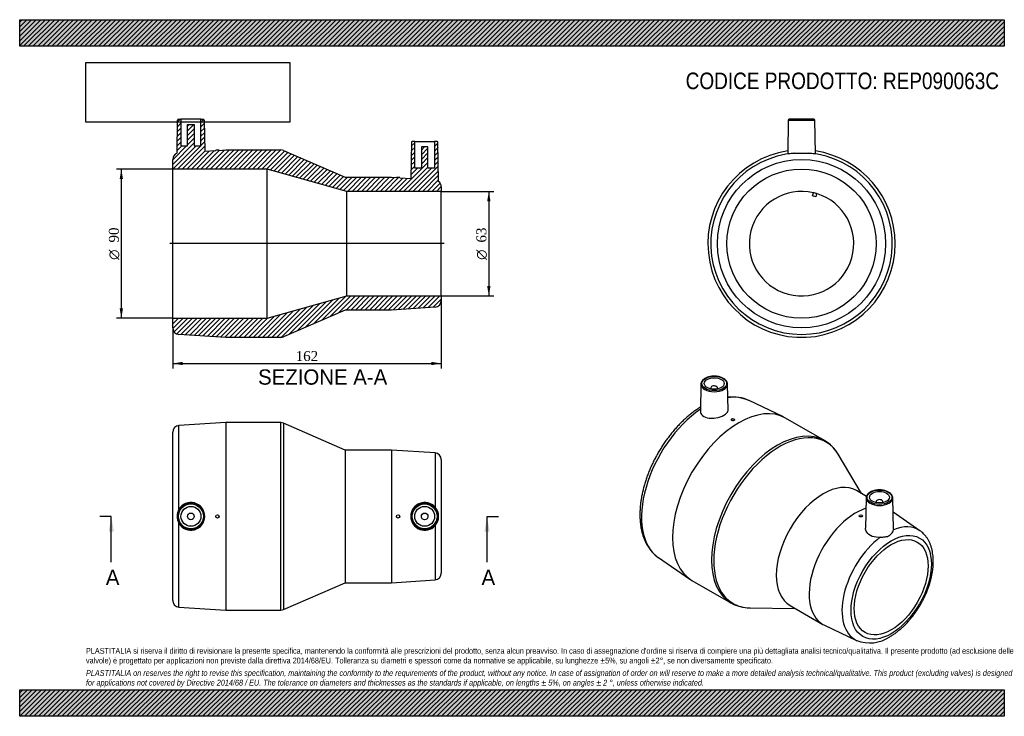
# Model space of a CAD drawing. Header units: millimetres. Extents: x 0 to 594, y 0 to 420.
import ezdxf
from ezdxf.enums import TextEntityAlignment as Align
from ezdxf.lldxf.tags import DXFTag

# ---------------------------------------------------------------- set-up
doc = ezdxf.new("R2010")
doc.units = ezdxf.units.MM
doc.header["$LTSCALE"] = 2
for name, color, linetype in [('Default', 7, 'Continuous'), ('DV4_Default', 7, 'Continuous'), ('REP090063C', 7, 'Continuous')]:
    doc.layers.add(name, color=color, linetype=linetype)
doc.styles.add('SEACAD_Solid_Edge_ANSI', font='seans.ttf')
doc.styles.add('SEACAD_Solid_Edge_ANSI1_Symbols', font='semeca1.ttf')
doc.styles.add('SEACAD_Times_New_Roman', font='times.ttf')
tags = doc.linetypes.add('CENTER2', pattern=[28.575, 19.05, -3.175, 3.175, -3.175]).pattern_tags.tags
tags[10:11] = [DXFTag(74, 4), DXFTag(75, 0), DXFTag(340, '0'), DXFTag(46, 0.0), DXFTag(50, 0.0), DXFTag(44, 0.0), DXFTag(45, 0.0)]
tags[8:9] = [DXFTag(74, 4), DXFTag(75, 0), DXFTag(340, '0'), DXFTag(46, 0.0), DXFTag(50, 0.0), DXFTag(44, 0.0), DXFTag(45, 0.0)]
tags[6:7] = [DXFTag(74, 4), DXFTag(75, 0), DXFTag(340, '0'), DXFTag(46, 0.0), DXFTag(50, 0.0), DXFTag(44, 0.0), DXFTag(45, 0.0)]
tags[4:5] = [DXFTag(74, 4), DXFTag(75, 0), DXFTag(340, '0'), DXFTag(46, 0.0), DXFTag(50, 0.0), DXFTag(44, 0.0), DXFTag(45, 0.0)]
doc.dimstyles.new('ANSImm', dxfattribs={"dimtxt": 6, "dimasz": 6, "dimexe": 3, "dimexo": 0, "dimgap": 1.5, "dimtad": 1, "dimdsep": 46, "dimtxsty": 'SEACAD_Times_New_Roman', "dimblk1": '_SE_FILLED', "dimblk2": '_SE_FILLED', "dimsah": 1, "dimcen": 3, "dimazin": 0, "dimtfac": 0.85, "dimtdec": 3, "dimtofl": 0, "dimtmove": 0, "dimatfit": 3, "dimfxl": 1, "dimarcsym": 0})
picture_1 = doc.add_image_def('image1.jpg', size_in_pixel=(4302, 1260))

# ---------------------------------------------------------------- blocks, each defined once
blk = doc.blocks.new('SE')
at = {"layer": 'REP090063C', "color": 7, "linetype": 'Continuous'}
for p, q in [((124.31, 177.05), (96.06, 175.29)), ((96.06, 124.71), (96.06, 175.29)), ((124.31, 177.05), (124.31, 64.05)), ((157.47, 177.05), (124.31, 177.05)), ((157.47, 64.05), (157.47, 177.05)), ((159.07, 176.72), (159.07, 64.38)), ((196.31, 160.55), (159.07, 176.72)), ((92.31, 69.81), (92.31, 171.29)), ((196.31, 160.55), (196.31, 80.55)), ((224.31, 160.55), (196.31, 160.55)), ((224.31, 160.55), (224.31, 80.55)), ((250.57, 158.8), (224.31, 160.55)), ((250.57, 158.8), (250.57, 126.17)), ((254.31, 154.81), (254.31, 86.29)), ((96.06, 65.82), (96.06, 116.39)), ((250.57, 114.94), (250.57, 82.3)), ((159.07, 64.38), (196.31, 80.55)), ((196.31, 80.55), (224.31, 80.55)), ((224.31, 80.55), (250.57, 82.3)), ((96.06, 65.82), (124.31, 64.05)), ((124.31, 64.05), (157.47, 64.05))]:
    blk.add_line(p, q, dxfattribs=at)
for centre, radius in [((103.31, 120.55), 8.01), ((103.31, 120.55), 7.51), ((103.31, 120.55), 6), ((244.31, 120.55), 8.01), ((244.31, 120.55), 7.51), ((244.31, 120.55), 6), ((103.31, 120.55), 2), ((119.31, 120.55), 1), ((228.31, 120.55), 1), ((244.31, 120.55), 2)]:
    blk.add_circle(centre, radius, dxfattribs=at)
for centre, radius, start, end in [((96.31, 171.29), 4, 93.57633, 180), ((157.47, 173.05), 4, 66.52901, 90), ((250.31, 154.81), 4, 0, 86.18593), ((103.29, 120.55), 8.35, 209.86134, 150.13866), ((244.32, 120.55), 8.4, 41.91819, 318.08181), ((244.33, 120.55), 8.4, 318.0439, 41.9561), ((103.3, 120.55), 8.35, 150.14405, 209.85595), ((250.31, 86.29), 4, 273.81407, 0), ((96.31, 69.81), 4, 180, 266.42367), ((157.47, 68.05), 4, 270, 293.47099)]:
    blk.add_arc(centre, radius, start, end, dxfattribs=at)
blk = doc.blocks.new('SE1')
at = {"layer": 'REP090063C', "color": 7, "linetype": 'Continuous'}
for p, q in [((410.98, 200.33), (410.63, 184)), ((416.99, 198.06), (416.99, 197.41)), ((420.99, 197.41), (420.99, 198.06)), ((427.33, 184.59), (426.99, 200.33)), ((460.81, 180.47), (439.99, 190.45)), ((429.3, 178.95), (429.3, 178.74)), ((431.3, 178.81), (431.3, 178.95)), ((485.54, 166.25), (462.09, 179.79)), ((507.89, 134.29), (493.77, 157.99)), ((510.83, 132.6), (504.75, 136.11)), ((510.68, 131.74), (510.29, 113.47)), ((527.1, 112.8), (526.7, 131.74)), ((516.69, 129.48), (516.69, 128.82)), ((520.69, 128.82), (520.69, 129.48)), ((506.37, 120.9), (506.37, 120.88)), ((508.37, 120.8), (508.37, 120.9)), ((543.12, 111.88), (526.88, 123.12)), ((385.31, 95.74), (404.36, 82.7)), ((405.59, 81.93), (429.04, 68.39)), ((440.31, 65.4), (467.89, 65.01)), ((464.75, 66.83), (484.55, 55.4)), ((485.51, 54.89), (504.92, 45.71))]:
    blk.add_line(p, q, dxfattribs=at)
for centre, radius, start, end in [((429.07, 162.56), 29.95, 68.8816, 93.64695), ((474.2, 146.71), 22.58, 30.07443, 60.06041), ((440.31, 88.2), 22.79, 240.37604, 270.71806), ((512.79, 65.73), 21.5, 248.65719, 304.39273)]:
    blk.add_arc(centre, radius, start, end, dxfattribs=at)
for centre, major_axis in [((418.99, 200.67), (-7.51, 0)), ((418.99, 200.67), (-6, 0)), ((430.3, 178.95), (-1, 0)), ((518.69, 132.09), (-7.51, 0)), ((518.69, 132.09), (6, 0)), ((507.37, 120.9), (1, 0)), ((525.76, 77.79), (-17.13, -29.67)), ((525.76, 77.79), (-15.75, -27.28))]:
    blk.add_ellipse(centre, major_axis=major_axis, ratio=0.57735, dxfattribs=at)
for centre, major_axis, start_param, end_param in [((418.99, 200.27), (8.01, 0), 3.12925, 3.151288), ((418.99, 200.27), (8.01, 0), 3.151288, 6.283185), ((418.99, 198.06), (-2, 0), 2.451775, 6.283185), ((418.99, 198.06), (-2, 0), 0, 0.689817), ((418.99, 200.27), (8.01, 0), 0.012343, 0.026763), ((418.99, 200.27), (8.01, 0), 0, 0.012343), ((413.86, 142.4), (27.37, 47.4), 0.04794, 0.434296), ((413.86, 142.4), (27.37, 47.4), 0.044209, 0.04794), ((413.86, 142.4), (27.37, 47.4), 0.868376, 3.093393), ((433.84, 130.86), (-28.25, -48.93), 3.141593, 6.283185), ((457.29, 117.32), (28.25, 48.93), 0.00201, 3.141652), ((458.42, 116.67), (-28.08, -48.64), 2.829519, 6.283185), ((457.29, 117.32), (28.25, 48.93), 0, 0.00201), ((484.75, 101.47), (-20, -34.64), 3.141593, 6.283185), ((518.69, 131.69), (8.01, 0), 3.12925, 3.145191), ((518.69, 131.69), (8.01, 0), 3.145191, 6.283185), ((518.69, 129.48), (2, 0), 0, 3.83141), ((518.69, 131.69), (8.01, 0), 0.012343, 0.030577), ((518.69, 131.69), (8.01, 0), 0, 0.012343), ((504.55, 90.04), (-20, -34.64), 3.713273, 6.283185), ((518.69, 129.48), (2, 0), 5.593368, 6.283185), ((523.12, 79.32), (-19.12, -33.12), 3.094435, 3.779685), ((523.12, 79.32), (-19.12, -33.12), 4.074296, 6.330343), ((413.86, 142.4), (27.37, 47.4), -3.189792, -3.185801), ((458.42, 116.67), (-28.08, -48.64), 0, 0.312074), ((504.55, 90.04), (-20, -34.64), 0, 0.047158)]:
    blk.add_ellipse(centre, major_axis=major_axis, ratio=0.57735, start_param=start_param, end_param=end_param, dxfattribs=at)
for points, knots in [([(426.97, 200.4), (426.97, 200.55), (426.96, 200.88), (426.78, 201.46), (426.45, 202.09), (425.97, 202.68), (425.37, 203.23), (424.64, 203.73), (423.81, 204.16), (422.88, 204.52), (421.88, 204.79), (420.83, 204.99), (419.75, 205.09), (418.65, 205.11), (417.56, 205.04), (416.49, 204.88), (415.47, 204.63), (414.52, 204.31), (413.64, 203.9), (412.86, 203.43), (412.2, 202.88), (411.66, 202.28), (411.27, 201.64), (411.04, 200.97), (410.95, 200.47), (410.98, 200.24), (410.98, 200.21)], [0, 0, 0, 0, 0.024713, 0.066753, 0.109094, 0.15217, 0.196019, 0.2404, 0.285019, 0.329658, 0.374237, 0.418747, 0.463205, 0.507639, 0.552079, 0.596548, 0.641077, 0.6857, 0.730443, 0.775317, 0.820291, 0.865173, 0.909652, 0.953358, 0.996143, 1, 1, 1, 1]), ([(410.68, 186.38), (410.08, 186.01), (408.75, 185.15), (406.79, 183.77), (404.74, 182.2), (402.73, 180.53), (400.76, 178.75), (398.82, 176.87), (396.92, 174.91), (395.07, 172.85), (393.28, 170.71), (391.54, 168.5), (389.86, 166.22), (388.24, 163.87), (386.7, 161.47), (385.23, 159.02), (383.83, 156.52), (382.52, 153.98), (381.29, 151.41), (380.15, 148.82), (379.1, 146.21), (378.14, 143.58), (377.28, 140.95), (376.52, 138.33), (375.86, 135.71), (375.3, 133.11), (374.85, 130.53), (374.51, 127.98), (374.28, 125.46), (374.16, 122.99), (374.15, 120.56), (374.25, 118.19), (374.47, 115.88), (374.8, 113.64), (375.25, 111.48), (375.81, 109.4), (376.49, 107.41), (377.28, 105.52), (378.17, 103.74), (379.17, 102.06), (380.27, 100.51), (381.47, 99.07), (382.74, 97.77), (384.01, 96.67), (384.8, 96.11), (385.2, 95.83)], [0.015236, 0.015236, 0.015236, 0.015236, 0.0357112, 0.0590201, 0.0823138, 0.1055887, 0.1288433, 0.1520773, 0.1752915, 0.1984873, 0.2216667, 0.244832, 0.2679859, 0.2911308, 0.3142697, 0.3374052, 0.3605403, 0.3836775, 0.406819, 0.4299677, 0.4531267, 0.4762986, 0.4994865, 0.5226928, 0.5459202, 0.5691709, 0.5924466, 0.6157484, 0.6390764, 0.6624293, 0.6858039, 0.7091945, 0.7325907, 0.7559754, 0.7793295, 0.8026285, 0.8258437, 0.8489438, 0.8718972, 0.8946765, 0.9172623, 0.939647, 0.9618375, 0.9838552, 1, 1, 1, 1]), ([(410.63, 184), (410.62, 183.32), (410.83, 182.64), (411.95, 181.08), (413.24, 180.32), (416.38, 179.57), (418.26, 179.57), (421.85, 180.17), (423.59, 180.77), (426.17, 182.26), (427.02, 183.14), (427.31, 184.21), (427.33, 184.4), (427.33, 184.59)], [0.0481343, 0.0481343, 0.0481343, 0.0481343, 0.125, 0.125, 0.25, 0.25, 0.375, 0.375, 0.5, 0.5, 0.625, 0.625, 0.6520222, 0.6520222, 0.6520222, 0.6520222]), ([(431.3, 178.82), (431.3, 178.76), (431.28, 178.7), (431.25, 178.64), (431.21, 178.58), (431.15, 178.52), (431.08, 178.47), (431.01, 178.42), (430.93, 178.38), (430.83, 178.34), (430.74, 178.31), (430.63, 178.28), (430.53, 178.26), (430.42, 178.24), (430.3, 178.23), (430.19, 178.23), (430.08, 178.24), (429.97, 178.25), (429.87, 178.27), (429.77, 178.29), (429.67, 178.33), (429.59, 178.37), (429.52, 178.41), (429.45, 178.45), (429.4, 178.51), (429.35, 178.56), (429.32, 178.62), (429.31, 178.68), (429.3, 178.7), (429.3, 178.72), (429.3, 178.74)], [0, 0, 0, 0, 0.0536309, 0.0536309, 0.0536309, 0.1072691, 0.1072691, 0.1072691, 0.1608026, 0.1608026, 0.1608026, 0.2142839, 0.2142839, 0.2142839, 0.2678449, 0.2678449, 0.2678449, 0.3215602, 0.3215602, 0.3215602, 0.3754021, 0.3754021, 0.3754021, 0.4292766, 0.4292766, 0.4292766, 0.4830972, 0.4830972, 0.4830972, 0.5006974, 0.5006974, 0.5006974, 0.5006974]), ([(513.13, 135.18), (512.98, 135.09), (512.61, 134.86), (512.01, 134.4), (511.46, 133.82), (511.03, 133.18), (510.78, 132.51), (510.67, 131.98), (510.69, 131.72), (510.69, 131.66)], [0, 0, 0, 0, 0.092961, 0.269147, 0.44537, 0.620283, 0.792413, 0.960917, 1, 1, 1, 1]), ([(526.68, 131.84), (526.67, 132.02), (526.64, 132.39), (526.43, 133), (526.07, 133.62), (525.57, 134.21), (524.94, 134.75), (524.19, 135.23), (523.34, 135.65), (522.4, 135.99), (521.39, 136.25), (520.33, 136.43), (519.24, 136.52), (518.14, 136.52), (517.06, 136.43), (516, 136.25), (514.99, 135.99), (514.07, 135.66), (513.45, 135.36), (513.17, 135.2), (513.13, 135.18)], [0, 0, 0, 0, 0.042405, 0.09908, 0.156309, 0.214577, 0.273847, 0.333753, 0.393919, 0.454073, 0.51414, 0.574117, 0.634031, 0.693919, 0.753822, 0.813772, 0.873811, 0.933984, 0.991124, 1, 1, 1, 1]), ([(508.37, 120.8), (508.37, 120.8), (508.37, 120.8), (508.37, 120.8), (508.37, 120.73), (508.35, 120.67), (508.32, 120.6), (508.28, 120.54), (508.22, 120.48), (508.15, 120.43), (508.08, 120.38), (508, 120.34), (507.9, 120.3), (507.81, 120.27), (507.7, 120.25), (507.59, 120.23), (507.48, 120.22), (507.37, 120.22), (507.26, 120.23), (507.15, 120.25), (507.03, 120.27), (506.93, 120.3), (506.83, 120.34), (506.74, 120.38), (506.66, 120.43), (506.58, 120.48), (506.52, 120.55), (506.47, 120.61), (506.42, 120.68), (506.39, 120.75), (506.38, 120.82), (506.38, 120.84), (506.37, 120.86), (506.37, 120.88)], [0.3749749, 0.3749749, 0.3749749, 0.3749749, 0.375663, 0.375663, 0.375663, 0.4292805, 0.4292805, 0.4292805, 0.4828992, 0.4828992, 0.4828992, 0.5365006, 0.5365006, 0.5365006, 0.5900968, 0.5900968, 0.5900968, 0.6437022, 0.6437022, 0.6437022, 0.6973397, 0.6973397, 0.6973397, 0.7510474, 0.7510474, 0.7510474, 0.8048593, 0.8048593, 0.8048593, 0.8587589, 0.8587589, 0.8587589, 0.874885, 0.874885, 0.874885, 0.874885]), ([(519.15, 107.92), (517.44, 107.77), (515.74, 107.94), (512.85, 109.01), (511.68, 109.91), (510.52, 111.75), (510.28, 112.62), (510.29, 113.47)], [0, 0, 0, 0, 0.125, 0.125, 0.25, 0.25, 0.3398151, 0.3398151, 0.3398151, 0.3398151]), ([(519.15, 107.92), (520.18, 108), (521.2, 108.06), (523.06, 108.35), (523.92, 108.59), (525.36, 109.42), (525.96, 110.02), (526.79, 111.29), (527.03, 111.96), (527.09, 112.5)], [0, 0, 0, 0, 0.25, 0.25, 0.5, 0.5, 0.75, 0.75, 1, 1, 1, 1]), ([(524.93, 47.99), (525.28, 48.19), (526.12, 48.69), (527.64, 49.69), (529.36, 50.95), (531.07, 52.33), (532.73, 53.81), (534.36, 55.39), (535.94, 57.06), (537.47, 58.82), (538.94, 60.65), (540.35, 62.56), (541.69, 64.52), (542.96, 66.55), (544.15, 68.62), (545.27, 70.74), (546.3, 72.88), (547.24, 75.06), (548.09, 77.25), (548.84, 79.45), (549.49, 81.65), (550.04, 83.85), (550.49, 86.03), (550.82, 88.2), (551.05, 90.33), (551.16, 92.43), (551.16, 94.48), (551.04, 96.48), (550.8, 98.42), (550.44, 100.29), (549.97, 102.08), (549.37, 103.78), (548.66, 105.38), (547.84, 106.86), (546.92, 108.23), (545.89, 109.48), (544.78, 110.59), (543.82, 111.41), (543.26, 111.77), (543.08, 111.89)], [0, 0, 0, 0, 0.015051, 0.04323, 0.071381, 0.099501, 0.127584, 0.155626, 0.183629, 0.211596, 0.239533, 0.267444, 0.295337, 0.323219, 0.351096, 0.378977, 0.406865, 0.434769, 0.462696, 0.490653, 0.518647, 0.546684, 0.574771, 0.602912, 0.631109, 0.659359, 0.687655, 0.715982, 0.744307, 0.772584, 0.800757, 0.828758, 0.856514, 0.88396, 0.911049, 0.937762, 0.964116, 0.990163, 1, 1, 1, 1])]:
    blk.add_open_spline(points, degree=3, knots=knots, dxfattribs=at)
blk.add_open_spline([(527.1, 112.8), (527.1, 112.7), (527.1, 112.6), (527.09, 112.5)], degree=3, dxfattribs=at)
blk = doc.blocks.new('SE2')
at = {"layer": 'REP090063C', "color": 7, "linetype": 'Continuous'}
for p, q in [((463.66, 359.48), (463.31, 339.53)), ((463.66, 359.48), (479.68, 359.48)), ((479.18, 359.97), (464.16, 359.97)), ((480.03, 339.53), (479.68, 359.48)), ((478.33, 313.71), (478.85, 315.64)), ((480.78, 315.12), (480.27, 313.19)), ((480.27, 313.19), (478.33, 313.71))]:
    blk.add_line(p, q, dxfattribs=at)
for radius in [50.74, 45]:
    blk.add_circle((471.67, 284.97), radius, dxfattribs=at)
for centre, radius, start, end in [((464.16, 359.47), 0.5, 90, 179), ((479.18, 359.47), 0.5, 1, 90), ((471.67, 284.97), 56.5, 98.48203, 360), ((471.67, 284.97), 54.73, 94.35509, 85.64491), ((471.67, 441.28), 101.82, 267.6604, 272.3396), ((471.67, 284.97), 56.5, 0, 81.51797), ((471.67, 284.97), 31.5, 76.81922, 73.18078), ((471.67, 284.97), 31.5, 73.18078, 76.81922)]:
    blk.add_arc(centre, radius, start, end, dxfattribs=at)
for points, knots in [([(463.32, 339.52), (463.32, 339.46), (463.53, 339.42), (464.65, 339.41), (465.93, 339.48), (467.51, 339.55)], [0.7999643, 0.7999643, 0.7999643, 0.7999643, 0.875, 0.875, 1, 1, 1, 1]), ([(475.83, 339.55), (477.4, 339.48), (478.69, 339.41), (479.81, 339.42), (480.02, 339.46), (480.02, 339.52)], [0, 0, 0, 0, 0.125, 0.125, 0.2000458, 0.2000458, 0.2000458, 0.2000458])]:
    blk.add_open_spline(points, degree=3, knots=knots, dxfattribs=at)
blk = doc.blocks.new('SE4')
at = {"color": 7, "linetype": 'Continuous', "style": 'SEACAD_Solid_Edge_ANSI'}
blk.add_text('A', height=9.2, dxfattribs=at).set_placement((278.63, 88.35), align=Align.TOP_LEFT)
blk = doc.blocks.new('SE5')
at = {"color": 7, "linetype": 'Continuous', "style": 'SEACAD_Solid_Edge_ANSI'}
blk.add_text('A', height=9.2, dxfattribs=at).set_placement((51.96, 88.35), align=Align.TOP_LEFT)
blk = doc.blocks.new('SEANNOT_GROUP')
at = {"linetype": 'Continuous'}
blk.add_hatch(color=7, dxfattribs=at).paths.add_polyline_path([(283.48, 111.35), (281.94, 120.55), (280.41, 111.35)])
at = {"color": 7, "linetype": 'Continuous'}
blk.add_lwpolyline([(281.94, 92.95), (281.94, 120.55)], dxfattribs=at)
blk = doc.blocks.new('SEANNOT_GROUP1')
at = {"linetype": 'Continuous'}
blk.add_hatch(color=7, dxfattribs=at).paths.add_polyline_path([(56.81, 111.35), (55.27, 120.55), (53.74, 111.35)])
at = {"color": 7, "linetype": 'Continuous'}
blk.add_lwpolyline([(55.27, 92.95), (55.27, 120.55)], dxfattribs=at)
blk = doc.blocks.new('SE3')
at = {"layer": 'Default', "color": 7, "linetype": 'CENTER2'}
for p, q in [((55.27, 120.55), (48.37, 120.55)), ((281.94, 120.55), (288.84, 120.55))]:
    blk.add_line(p, q, dxfattribs=at)
at = {"layer": 'Default', "color": 7, "linetype": 'CENTER2', "const_width": 0.0001}
blk.add_lwpolyline([(281.94, 120.55), (55.27, 120.55)], dxfattribs=at)
at = {"layer": 'Default'}
for name in ['SEANNOT_GROUP1', 'SEANNOT_GROUP', 'SE5', 'SE4']:
    blk.add_blockref(name, (0, 0), dxfattribs=at)
blk = doc.blocks.new('SE6')
at = {"layer": 'REP090063C', "linetype": 'Continuous'}
h = blk.add_hatch(dxfattribs=at)
h.set_pattern_fill('LINE', scale=0.62992, angle=45, style=0)
edge = h.paths.add_edge_path()
edge.add_line((111.64, 340.68), (111.31, 359.48))
edge.add_arc((110.81, 359.47), 0.5, 1, 90)
edge.add_line((110.81, 359.97), (109.31, 359.97))
edge.add_line((109.31, 359.97), (109.31, 343.97))
edge.add_line((109.31, 343.97), (105.31, 343.97))
edge.add_line((105.31, 343.97), (105.31, 356.77))
edge.add_line((105.31, 356.77), (101.31, 356.77))
edge.add_line((101.31, 356.77), (101.31, 343.97))
edge.add_line((101.31, 343.97), (97.31, 343.97))
edge.add_line((97.31, 343.97), (97.31, 359.97))
edge.add_line((97.31, 359.97), (95.8, 359.97))
edge.add_arc((95.8, 359.47), 0.5, 90, 179)
edge.add_line((95.3, 359.48), (94.95, 339.47))
edge.add_arc((96.31, 335.71), 4, 109.84256, 180)
edge.add_line((92.31, 335.71), (92.31, 329.97))
edge.add_line((92.31, 329.97), (149.31, 329.97))
edge.add_line((149.31, 329.97), (197.31, 316.47))
edge.add_line((197.31, 316.47), (254.31, 316.47))
edge.add_line((254.31, 316.47), (254.31, 319.23))
edge.add_arc((250.31, 319.23), 4, 0, 52.77258)
edge.add_line((252.72, 322.41), (252.31, 345.98))
edge.add_arc((251.81, 345.97), 0.5, 1, 90)
edge.add_line((251.81, 346.47), (250.31, 346.47))
edge.add_line((250.31, 346.47), (250.31, 330.47))
edge.add_line((250.31, 330.47), (246.31, 330.47))
edge.add_line((246.31, 330.47), (246.31, 343.27))
edge.add_line((246.31, 343.27), (242.31, 343.27))
edge.add_line((242.31, 343.27), (242.31, 330.47))
edge.add_line((242.31, 330.47), (238.31, 330.47))
edge.add_line((238.31, 330.47), (238.31, 346.47))
edge.add_line((238.31, 346.47), (236.8, 346.47))
edge.add_arc((236.8, 345.97), 0.5, 90, 179)
edge.add_line((236.3, 345.98), (235.92, 324.2))
edge.add_line((235.92, 324.2), (229.31, 324.64))
edge.add_line((229.31, 324.64), (229.31, 324.77))
edge.add_line((229.31, 324.77), (227.31, 324.77))
edge.add_line((227.31, 324.77), (224.31, 324.97))
edge.add_line((224.31, 324.97), (196.31, 324.97))
edge.add_line((196.31, 324.97), (159.07, 341.14))
edge.add_arc((157.47, 337.47), 4, 66.52901, 90)
edge.add_line((157.47, 341.47), (124.31, 341.47))
edge.add_line((124.31, 341.47), (120.31, 341.22))
edge.add_line((120.31, 341.22), (120.31, 341.37))
edge.add_line((120.31, 341.37), (118.31, 341.37))
edge.add_line((118.31, 341.37), (118.31, 341.1))
edge.add_line((118.31, 341.1), (111.64, 340.68))
h = blk.add_hatch(dxfattribs=at)
h.set_pattern_fill('LINE', scale=0.62992, angle=45, style=0)
edge = h.paths.add_edge_path()
edge.add_line((254.31, 253.47), (197.31, 253.47))
edge.add_line((197.31, 253.47), (149.31, 239.97))
edge.add_line((149.31, 239.97), (92.31, 239.97))
edge.add_line((92.31, 239.97), (92.31, 234.23))
edge.add_arc((96.31, 234.23), 4, 180, 266.42367)
edge.add_line((96.06, 230.24), (124.31, 228.47))
edge.add_line((124.31, 228.47), (157.47, 228.47))
edge.add_arc((157.47, 232.47), 4, 270, 293.47099)
edge.add_line((159.07, 228.8), (196.31, 244.97))
edge.add_line((196.31, 244.97), (224.31, 244.97))
edge.add_line((224.31, 244.97), (250.57, 246.72))
edge.add_arc((250.31, 250.71), 4, 273.81407, 360)
edge.add_line((254.31, 250.71), (254.31, 253.47))
at = {"layer": 'DV4_Default', "color": 7, "linetype": 'CENTER2'}
blk.add_line((256.06, 284.97), (90.56, 284.97), dxfattribs=at)
at = {"layer": 'REP090063C', "color": 7, "linetype": 'Continuous'}
for p, q in [((94.95, 339.47), (95.3, 359.48)), ((95.8, 359.97), (97.31, 359.97)), ((109.31, 359.97), (97.31, 359.97)), ((97.31, 359.97), (97.31, 343.97)), ((101.31, 356.77), (105.31, 356.77)), ((101.31, 343.97), (101.31, 356.77)), ((105.31, 356.77), (105.31, 343.97)), ((109.31, 359.97), (110.81, 359.97)), ((109.31, 343.97), (109.31, 359.97)), ((111.31, 359.48), (111.64, 340.68)), ((236.3, 345.98), (235.92, 324.2)), ((238.31, 346.47), (236.8, 346.47)), ((238.31, 346.47), (250.31, 346.47)), ((238.31, 330.47), (238.31, 346.47)), ((250.31, 346.47), (250.31, 330.47)), ((251.81, 346.47), (250.31, 346.47)), ((252.72, 322.41), (252.31, 345.98)), ((97.31, 343.97), (101.31, 343.97)), ((105.31, 343.97), (109.31, 343.97)), ((111.64, 340.68), (118.31, 341.1)), ((118.31, 341.37), (118.31, 341.1)), ((120.31, 341.37), (118.31, 341.37)), ((120.31, 341.22), (124.31, 341.47)), ((120.31, 341.22), (120.31, 341.37)), ((124.31, 341.47), (157.47, 341.47)), ((159.07, 341.14), (196.31, 324.97)), ((242.31, 343.27), (242.31, 330.47)), ((246.31, 343.27), (242.31, 343.27)), ((246.31, 330.47), (246.31, 343.27)), ((92.31, 329.97), (92.31, 335.71)), ((92.31, 239.97), (92.31, 329.97)), ((149.31, 329.97), (92.31, 329.97)), ((149.31, 239.97), (149.31, 329.97)), ((197.31, 316.47), (149.31, 329.97)), ((242.31, 330.47), (238.31, 330.47)), ((250.31, 330.47), (246.31, 330.47)), ((196.31, 324.97), (224.31, 324.97)), ((224.31, 324.97), (227.31, 324.77)), ((229.31, 324.77), (227.31, 324.77)), ((229.31, 324.64), (229.31, 324.77)), ((229.31, 324.64), (235.92, 324.2)), ((197.31, 253.47), (197.31, 316.47)), ((254.31, 316.47), (197.31, 316.47)), ((254.31, 319.23), (254.31, 316.47)), ((254.31, 253.47), (254.31, 316.47)), ((149.31, 239.97), (197.31, 253.47)), ((197.31, 253.47), (254.31, 253.47)), ((254.31, 253.47), (254.31, 250.71)), ((196.31, 244.97), (159.07, 228.8)), ((224.31, 244.97), (196.31, 244.97)), ((250.57, 246.72), (224.31, 244.97)), ((92.31, 239.97), (149.31, 239.97)), ((92.31, 234.23), (92.31, 239.97)), ((124.31, 228.47), (96.06, 230.24)), ((157.47, 228.47), (124.31, 228.47))]:
    blk.add_line(p, q, dxfattribs=at)
for centre, radius, start, end in [((95.8, 359.47), 0.5, 90, 179), ((110.81, 359.47), 0.5, 1, 90), ((236.8, 345.97), 0.5, 90, 179), ((251.81, 345.97), 0.5, 1, 90), ((96.31, 335.71), 4, 109.84256, 180), ((157.47, 337.47), 4, 66.52901, 90), ((250.31, 319.23), 4, 0, 52.77258), ((250.31, 250.71), 4, 273.81407, 0), ((96.31, 234.23), 4, 180, 266.42367), ((157.47, 232.47), 4, 270, 293.47099)]:
    blk.add_arc(centre, radius, start, end, dxfattribs=at)
blk = doc.blocks.new('GDimGGroup')
at = {"layer": 'Default', "linetype": 'Continuous'}
for points in [[(284.02, 310.47), (283.02, 316.47), (282.02, 310.47)], [(284.02, 259.47), (282.02, 259.47), (283.02, 253.47)]]:
    blk.add_hatch(color=7, dxfattribs=at).paths.add_polyline_path(points)
at = {"layer": 'Default', "color": 7, "linetype": 'Continuous'}
for p, q in [((254.31, 316.47), (286.02, 316.47)), ((283.02, 316.47), (283.02, 253.47)), ((254.31, 253.47), (286.02, 253.47))]:
    blk.add_line(p, q, dxfattribs=at)
for s, style, p in [('63', 'SEACAD_Times_New_Roman', (275.52, 285.64)), ('O', 'SEACAD_Solid_Edge_ANSI1_Symbols', (275.52, 275.2))]:
    blk.add_text(s, height=6, rotation=90, dxfattribs=dict(at, style=style)).set_placement(p, align=Align.TOP_LEFT)
blk = doc.blocks.new('GDimGGroup1')
at = {"layer": 'Default', "linetype": 'Continuous'}
for points in [[(60.31, 323.97), (62.31, 323.97), (61.31, 329.97)], [(60.31, 245.97), (61.31, 239.97), (62.31, 245.97)]]:
    blk.add_hatch(color=7, dxfattribs=at).paths.add_polyline_path(points)
at = {"layer": 'Default', "color": 7, "linetype": 'Continuous'}
for p, q in [((92.31, 329.97), (58.31, 329.97)), ((61.31, 329.97), (61.31, 239.97)), ((92.31, 239.97), (58.31, 239.97))]:
    blk.add_line(p, q, dxfattribs=at)
for s, style, p in [('90', 'SEACAD_Times_New_Roman', (53.81, 285.64)), ('O', 'SEACAD_Solid_Edge_ANSI1_Symbols', (53.81, 275.2))]:
    blk.add_text(s, height=6, rotation=90, dxfattribs=dict(at, style=style)).set_placement(p, align=Align.TOP_LEFT)
blk = doc.blocks.new('DMBLK12')
at = {"layer": 'Default', "linetype": 'Continuous'}
for points in [[(98.31, 211.72), (98.31, 213.72), (92.31, 212.72)], [(248.31, 211.72), (254.31, 212.72), (248.31, 213.72)]]:
    blk.add_hatch(color=7, dxfattribs=at).paths.add_polyline_path(points)
at = {"layer": 'Default', "color": 7, "linetype": 'Continuous'}
for p, q in [((254.31, 250.71), (254.31, 209.72)), ((92.31, 234.23), (92.31, 209.72)), ((92.31, 212.72), (254.31, 212.72))]:
    blk.add_line(p, q, dxfattribs=at)
at = {"layer": 'Default', "color": 7, "linetype": 'Continuous', "style": 'SEACAD_Times_New_Roman'}
blk.add_text('162', height=6, dxfattribs=at).set_placement((166.48, 220.22), align=Align.TOP_LEFT)
blk = doc.blocks.new('_SE_FILLED')
at = {"color": 0}
blk.add_line((0, 0), (-1, 0), dxfattribs=at)
blk.add_solid([(0, 0), (-1, -0.1665), (-1, 0.1665), (0, 0)], dxfattribs=at)

msp = doc.modelspace()

# ---------------------------------------------------------------- hatches: boundary and pattern name
at = {"layer": 'Default', "linetype": 'Continuous'}
h = msp.add_hatch(dxfattribs=at)
h.set_pattern_fill('LINE', scale=0.62992, angle=45, style=0)
h.paths.add_polyline_path([(594, 404), (594, 420), (0, 420), (0, 404)])
for points in [[(594, 404), (594, 420), (0, 420), (0, 404)], [(594, 0), (594, 16), (0, 16), (0, 0)]]:
    msp.add_hatch(color=7, dxfattribs=at).paths.add_polyline_path(points)
h = msp.add_hatch(dxfattribs=at)
h.set_pattern_fill('LINE', scale=0.62992, angle=45, style=0)
h.paths.add_polyline_path([(594, 0), (594, 16), (0, 16), (0, 0)])

# ---------------------------------------------------------------- linework, layer by layer
at = {"layer": 'Default', "color": 7, "linetype": 'Continuous'}
for p, q in [((0, 420), (594, 420)), ((0, 404), (0, 420)), ((594, 420), (594, 404)), ((594, 404), (0, 404)), ((0, 16), (594, 16)), ((0, 0), (0, 16)), ((594, 16), (594, 0)), ((594, 0), (0, 0))]:
    msp.add_line(p, q, dxfattribs=at)

# ---------------------------------------------------------------- block references
at = {"layer": 'Default'}
for name in ['SE6', 'SE2', 'GDimGGroup1', 'GDimGGroup', 'SE1', 'SE', 'SE3']:
    msp.add_blockref(name, (0, 0), dxfattribs=at)

# ---------------------------------------------------------------- texts
at = {"layer": 'Default', "color": 7, "linetype": 'Continuous', "style": 'SEACAD_Solid_Edge_ANSI'}
msp.add_text('SEZIONE A-A', height=9.2, dxfattribs=at).set_placement((143.816, 209.151), align=Align.TOP_LEFT)
at = {"layer": 'Default', "attachment_point": 1}
for s, insert, char_height, width in [('{\\fArial Narrow|b0||i0||c0|p34;\\C7;\\H10.;\\W1.;CODICE PRODOTTO: REP090063C}', (401.778, 388.127), 10, 189.60457), ("{\\fArial Narrow|b0||i0||c0|p34;\\C7;\\H3.5;\\W1.;PLASTITALIA si riserva il diritto di revisionare la presente specifica, mantenendo la conformità alle prescrizioni del prodotto, senza alcun preavviso. In caso di assegnazione d'ordine si riserva di compiere una più dettagliata analisi tecnico/qualitativa. Il presente prodotto (ad esclusione delle \\P}{\\fArial Narrow|b0||i0||c0|p34;\\C7;\\H3.5;\\W1.;valvole) è progettato per applicazioni non previste dalla direttiva 2014/68/EU. Tolleranza su diametri e spessori come da normative se applicabile, su lunghezze ±5%, su angoli ±2°, se non diversamente specificato.\\P}{\\fArial Narrow|b0||i0||c0|p34;\\C7;\\H1.;\\W1.;   \\P}{\\fArial Narrow|b0||i1||c0|p34;\\C7;\\H3.5;\\W1.;PLASTITALIA on reserves the right to revise this specification, maintaining the conformity to the requirements of the product, without any notice. In case of assignation of order on will reserve to make a more detailed analysis technical/qualitative. This product (excluding valves) is designed \\P}{\\fArial Narrow|b0||i1||c0|p34;\\C7;\\H3.5;\\W1.;for applications not covered by Directive 2014/68 / EU. The tolerance on diameters and thicknesses as the standards if applicable, on lengths ± 5%, on angles ± 2 °, unless otherwise indicated.\\P}", (40, 41.205), 3.5, 514)]:
    msp.add_mtext(s, dxfattribs=dict(at, insert=insert, char_height=char_height, width=width))

# ---------------------------------------------------------------- dimensions: what is measured, and where the dimension line sits
at = {"layer": 'Default', "color": 7, "linetype": 'Continuous'}
dim = msp.add_linear_dim(base=(254.305, 212.716), p1=(92.305, 239.97), p2=(254.305, 253.47), text='\\A1;<>', dimstyle='ANSImm', dxfattribs=at)
dim.commit()
dim.dimension.update_dxf_attribs({"geometry": 'DMBLK12', "text_midpoint": (173.305, 212.716), "dimtype": 160})

# ---------------------------------------------------------------- pictures from other files: only their frames are drawn
image = msp.add_image(picture_1, insert=(40, 358.206), size_in_units=(122.914, 36))
image.dxf.flags = 7

doc.saveas('drawing.dxf')
